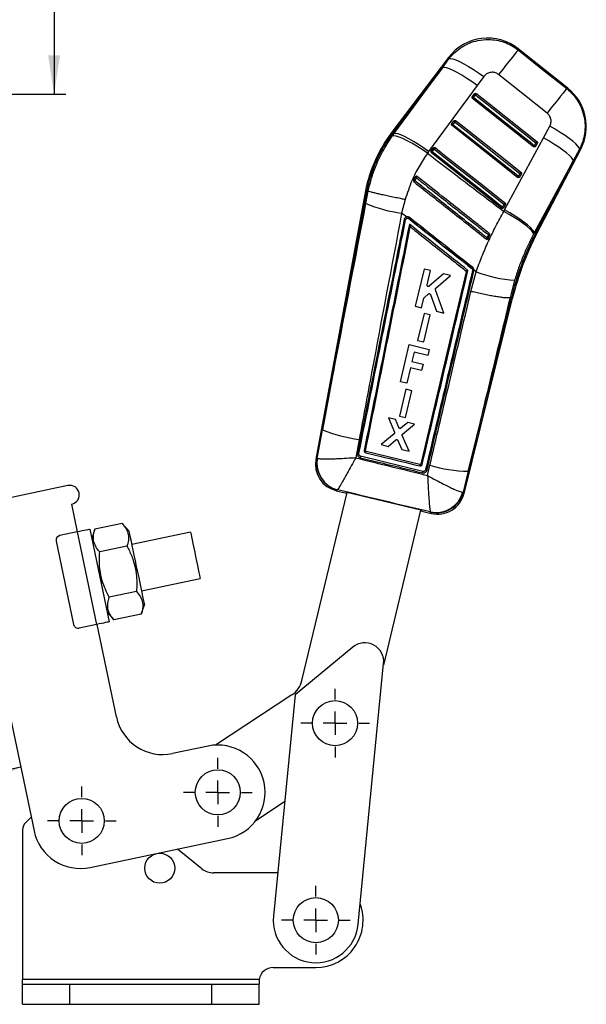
# Model space of a CAD drawing. Extents: x 32 to 417, y 20 to 281.
# Tile 3 of 13: x 184 to 232, y 20 to 103. Entities that reach past the tile are written whole.
import ezdxf

# ---------------------------------------------------------------- set-up
doc = ezdxf.new("R2010")
doc.units = 0
doc.layers.get('0').update_dxf_attribs({"linetype": 'CONTINUOUS'})
doc.styles.add('SLDTEXTSTYLE0', font='TXT', dxfattribs={"width": 0.75})
doc.dimstyles.new('SLDDIMSTYLE3', dxfattribs={"dimtxt": 3.5, "dimasz": 3.302, "dimexe": 0, "dimexo": 0.0625, "dimgap": 0.875, "dimtad": 1, "dimrnd": 1e-09, "dimzin": 12, "dimtxsty": 'SLDTEXTSTYLE0', "dimsah": 1, "dimcen": 0.09, "dimazin": 3, "dimtfac": 1, "dimtofl": 0, "dimtmove": 0, "dimatfit": 3, "dimtolj": 1, "dimtzin": 12})
doc.dimstyles.new('SLDDIMSTYLE5', dxfattribs={"dimtxt": 3.5, "dimasz": 3.302, "dimexe": 0, "dimexo": 0.0625, "dimgap": 0.875, "dimtad": 1, "dimdec": 4, "dimlfac": 2.5, "dimzin": 12, "dimtxsty": 'SLDTEXTSTYLE0', "dimsah": 1, "dimcen": 0.09, "dimazin": 3, "dimtfac": 1, "dimtdec": 0, "dimtofl": 0, "dimtmove": 0, "dimatfit": 3, "dimtolj": 1, "dimtzin": 12})

# ---------------------------------------------------------------- blocks, each defined once
blk = doc.blocks.new('_D_7')
at = {"color": 179, "linetype": 'CONTINUOUS'}
for p, q in [((186.736, 151.536), (186.736, 165.544)), ((145.49, 151.536), (187.736, 151.536)), ((186.736, 151.536), (186.736, 96.536)), ((145.49, 96.536), (187.736, 96.536))]:
    blk.add_line(p, q, dxfattribs=at)
for points in [[(186.736, 151.536), (186.228, 148.234), (187.244, 148.234)], [(186.736, 96.536), (187.244, 99.838), (186.228, 99.838)]]:
    blk.add_solid(points, dxfattribs=at)
at = {"color": 179, "linetype": 'CONTINUOUS', "insert": (182.224, 157.528, -11.205), "char_height": 3.5, "attachment_point": 1, "rotation": 90, "style": 'SLDTEXTSTYLE0'}
blk.add_mtext('55', dxfattribs=at)
blk = doc.blocks.new('_D_10')
at = {"color": 179, "linetype": 'CONTINUOUS'}
blk.add_line((183.073, 19.548), (166.627, 19.548), dxfattribs=at)
blk.add_arc((188.119, 19.548), 20.492, 101.84975, 180, dxfattribs=at)
for points in [[(183.911, 39.604), (180.6, 39.158), (180.888, 38.183)], [(167.627, 19.548), (168.397, 22.799), (167.384, 22.88)]]:
    blk.add_solid(points, dxfattribs=at)
at = {"color": 179, "linetype": 'CONTINUOUS', "insert": (165.749, 31.763, 0.04), "char_height": 3.5, "attachment_point": 1, "rotation": 50.18624, "style": 'SLDTEXTSTYLE0'}
blk.add_mtext('78°', dxfattribs=at)
blk = doc.blocks.new('SW_CENTERMARKSYMBOL_8')
at = {"color": 0, "linetype": 'CONTINUOUS'}
for p, q in [((0, 2), (0, 2.905)), ((0, 0), (0, 1)), ((-2, 0), (-2.905, 0)), ((0, 0), (-1, 0)), ((0, 0), (0, -1)), ((0, 0), (1, 0)), ((2, 0), (2.905, 0)), ((0, -2), (0, -2.905))]:
    blk.add_line(p, q, dxfattribs=at)
blk = doc.blocks.new('SW_CENTERMARKSYMBOL_9')
at = {"color": 0, "linetype": 'CONTINUOUS'}
for p, q in [((0, 2), (0, 2.905)), ((0, 0), (0, 1)), ((-2, 0), (-2.905, 0)), ((0, 0), (-1, 0)), ((0, 0), (0, -1)), ((0, 0), (1, 0)), ((2, 0), (2.905, 0)), ((0, -2), (0, -2.905))]:
    blk.add_line(p, q, dxfattribs=at)
blk = doc.blocks.new('SW_CENTERMARKSYMBOL_10')
at = {"color": 0, "linetype": 'CONTINUOUS'}
for p, q in [((0, 2), (0, 2.905)), ((0, 0), (0, 1)), ((-2, 0), (-2.905, 0)), ((0, 0), (-1, 0)), ((0, 0), (0, -1)), ((0, 0), (1, 0)), ((2, 0), (2.905, 0)), ((0, -2), (0, -2.905))]:
    blk.add_line(p, q, dxfattribs=at)
blk = doc.blocks.new('SW_CENTERMARKSYMBOL_11')
at = {"color": 0, "linetype": 'CONTINUOUS'}
for p, q in [((0, 2), (0, 2.905)), ((0, 0), (0, 1)), ((-2, 0), (-2.905, 0)), ((0, 0), (-1, 0)), ((0, 0), (0, -1)), ((0, 0), (1, 0)), ((2, 0), (2.905, 0)), ((0, -2), (0, -2.905))]:
    blk.add_line(p, q, dxfattribs=at)

msp = doc.modelspace()

# ---------------------------------------------------------------- linework, layer by layer
at = {"color": 7, "linetype": 'CONTINUOUS'}
for p, q in [((230.186628, 97.045328), (225.98377, 100.385399)), ((220.108567, 99.646975), (215.305141, 93.318244)), ((219.586794, 98.780121), (220.133381, 99.52664)), ((219.586794, 98.780121), (215.391531, 93.252673)), ((215.479307, 93.186052), (219.586794, 98.780121)), ((223.072459, 98.024042), (222.524364, 97.278776)), ((228.440909, 94.938059), (224.333782, 98.200848)), ((222.524364, 97.278776), (218.416554, 91.685285)), ((222.113182, 96.332844), (222.117926, 96.339567)), ((222.117926, 96.339567), (222.289003, 96.564968)), ((222.201596, 96.249087), (222.139577, 96.170594)), ((227.291505, 92.098691), (222.139577, 96.170594)), ((222.201596, 96.249087), (222.372673, 96.474494)), ((220.379762, 94.049456), (220.55084, 94.274856)), ((220.463438, 93.95897), (220.634515, 94.184371)), ((220.374988, 94.042684), (220.379762, 94.049456)), ((225.941218, 89.502015), (220.401414, 93.880482)), ((228.131296, 92.839535), (228.664108, 93.827387)), ((215.338074, 92.991366), (215.479307, 93.186052)), ((215.391531, 93.252673), (215.479307, 93.186052)), ((224.839224, 86.745312), (228.131296, 92.839535)), ((218.416554, 91.685285), (218.314111, 91.542806)), ((218.6368, 91.752537), (218.641598, 91.759344)), ((218.641598, 91.759344), (218.812676, 91.984745)), ((218.725279, 91.668852), (218.896356, 91.894259)), ((227.353506, 92.17716), (227.291505, 92.098691)), ((227.486403, 92.432733), (227.353506, 92.17716)), ((227.474464, 92.137172), (227.455322, 92.110344)), ((227.607365, 92.39275), (227.474464, 92.137172)), ((227.542268, 84.696676), (231.284232, 91.892679)), ((231.175707, 91.878023), (230.641182, 90.891137)), ((224.590932, 86.905338), (218.663251, 91.590377)), ((230.641182, 90.891137), (227.349771, 84.796776)), ((227.446042, 84.746714), (230.641182, 90.891137)), ((217.270881, 89.525636), (217.147621, 89.261254)), ((217.284362, 89.547392), (217.270881, 89.525636)), ((226.136129, 89.836057), (226.003228, 89.580484)), ((226.124178, 89.540501), (226.105077, 89.513715)), ((226.257078, 89.796074), (226.124178, 89.540501)), ((213.069689, 88.375761), (208.871296, 65.66733)), ((213.176165, 88.355114), (209.439979, 68.146687)), ((213.069689, 88.375761), (213.176165, 88.355114)), ((213.112064, 87.286462), (213.309799, 88.329162)), ((213.176165, 88.355114), (213.309662, 88.329216)), ((213.309799, 88.329162), (213.309662, 88.329216)), ((216.432521, 87.624933), (216.13403, 86.47299)), ((224.785851, 87.239381), (224.65295, 86.983808)), ((224.773894, 86.943831), (224.754821, 86.917068)), ((224.773781, 86.623414), (224.839224, 86.745312)), ((224.906795, 87.199404), (224.773894, 86.943831)), ((216.544278, 86.149486), (216.13403, 86.47299)), ((216.684814, 86.038663), (216.731582, 86.012854)), ((216.863736, 85.313388), (216.863651, 85.312958)), ((223.444317, 84.313597), (223.465048, 84.344419)), ((227.349771, 84.796776), (227.291889, 84.689494)), ((227.446042, 84.746714), (227.349771, 84.796776)), ((218.042381, 81.739308), (217.289877, 78.600149)), ((218.576603, 81.611361), (218.042381, 81.739308)), ((222.076757, 81.790562), (222.098754, 81.769581)), ((222.246329, 81.588836), (222.253831, 81.647285)), ((222.427414, 81.510385), (222.253831, 81.647285)), ((218.2876, 80.405705), (218.576603, 81.611361)), ((219.666193, 81.3504), (218.468299, 80.296688)), ((219.025333, 80.119633), (220.275848, 81.204386)), ((220.275848, 81.204386), (219.666193, 81.3504)), ((221.991886, 79.849892), (222.427414, 81.510385)), ((225.690479, 80.802001), (225.300734, 79.327639)), ((219.712563, 78.019868), (218.99392, 79.998632)), ((217.824139, 78.472184), (218.021333, 79.294868)), ((218.056998, 79.35301), (218.394388, 79.640399)), ((218.570991, 79.592975), (219.078241, 78.1718)), ((221.409623, 62.766774), (225.517757, 79.274632)), ((221.764557, 64.642118), (225.412397, 79.300364)), ((225.300734, 79.327639), (225.300504, 79.327588)), ((225.412397, 79.300364), (225.300734, 79.327639)), ((225.412397, 79.300364), (225.517757, 79.274632)), ((217.289877, 78.600149), (217.824139, 78.472184)), ((218.033336, 77.998172), (217.486139, 75.715424)), ((217.996938, 75.593077), (218.544105, 77.875837)), ((218.544105, 77.875837), (218.033336, 77.998172)), ((219.078241, 78.1718), (219.712563, 78.019868)), ((216.025363, 72.21924), (216.777567, 75.358503)), ((216.777567, 75.358503), (218.466973, 74.953701)), ((217.486139, 75.715424), (217.996938, 75.593077)), ((217.185041, 74.7014), (216.99775, 73.91976)), ((218.340197, 74.424611), (217.185041, 74.7014)), ((218.466973, 74.953701), (218.340197, 74.424611)), ((216.872568, 73.397322), (216.559611, 72.091227)), ((217.823292, 73.169516), (216.872568, 73.397322)), ((216.99775, 73.91976), (217.948474, 73.691954)), ((217.948474, 73.691954), (217.823292, 73.169516)), ((216.559611, 72.091227), (216.025363, 72.21924)), ((216.495426, 71.57986), (215.948228, 69.29708)), ((216.459034, 69.17473), (217.006196, 71.457525)), ((217.006196, 71.457525), (216.495426, 71.57986)), ((215.601247, 69.017677), (215.014881, 69.158121)), ((215.014881, 69.158121), (215.52639, 67.934464)), ((215.948228, 69.29708), (216.459034, 69.17473)), ((215.898091, 68.328418), (215.601247, 69.017677)), ((216.6481, 68.766938), (216.07053, 68.286617)), ((216.217926, 67.781465), (217.222427, 68.629377)), ((217.222427, 68.629377), (216.6481, 68.766938)), ((208.974977, 65.728675), (209.439979, 68.146687)), ((215.495191, 67.807015), (214.397634, 66.892107)), ((216.757335, 66.326897), (216.187781, 67.653774)), ((212.538034, 67.323773), (212.250924, 65.777101)), ((214.397634, 66.892107), (214.995167, 66.748984)), ((214.995167, 66.748984), (215.638503, 67.292045)), ((215.812533, 67.250039), (216.136193, 66.475679)), ((217.928997, 64.632781), (212.661695, 65.913882)), ((213.082081, 66.377656), (213.082044, 66.377469)), ((217.6844, 65.203236), (213.123026, 66.313841)), ((216.136193, 66.475679), (216.757335, 66.326897)), ((208.974977, 65.728675), (208.998963, 65.716873)), ((217.750549, 65.2442), (217.748095, 65.236475)), ((218.325542, 64.281451), (218.527909, 65.150737)), ((218.273206, 64.72209), (218.277328, 64.7377)), ((221.764557, 64.642118), (221.339838, 62.871422)), ((187.90388, 63.429188), (179.291412, 61.622142)), ((207.70013, 46.927619), (211.510929, 62.83166)), ((210.607685, 62.996109), (211.367997, 62.813928)), ((210.714146, 63.06987), (210.705833, 63.065963)), ((217.750132, 61.336671), (211.495589, 62.835335)), ((221.295641, 62.868981), (221.339838, 62.871422)), ((188.725264, 59.514429), (188.232433, 61.863284)), ((217.734755, 61.340355), (214.596769, 48.244241)), ((217.854166, 61.259766), (218.624672, 61.075141)), ((218.563974, 61.185311), (218.554096, 61.196341)), ((192.499467, 60.230692), (190.188087, 59.745725)), ((193.058758, 59.60625), (192.499467, 60.230692)), ((188.686116, 59.506215), (187.218082, 59.198197)), ((188.686116, 59.506215), (190.328884, 51.6767)), ((189.762675, 59.732096), (191.405443, 51.902581)), ((190.188087, 59.745725), (189.926951, 58.949145)), ((198.276915, 59.474983), (193.305173, 58.431824)), ((186.908745, 58.724581), (188.387236, 51.678017)), ((192.902559, 58.309533), (190.59118, 57.824566)), ((194.126557, 54.517067), (199.098299, 55.560224)), ((193.708744, 54.467216), (191.397365, 53.982249)), ((194.111836, 52.546057), (194.372972, 53.342639)), ((191.241166, 52.685532), (191.800457, 52.06109)), ((194.111836, 52.546057), (191.800457, 52.06109)), ((190.328884, 51.6767), (188.86085, 51.368681)), ((192.0108, 43.855398), (190.368032, 51.684913)), ((181.755565, 49.877869), (185.041101, 34.218837)), ((211.996721, 49.761774), (207.116301, 45.721746)), ((212.456068, 26.315097), (214.609419, 48.373823)), ((206.854156, 45.722646), (200.396103, 41.475378)), ((207.116301, 45.721746), (205.290132, 27.014629)), ((199.761305, 41.39449), (196.746942, 40.762024)), ((203.790541, 35.090237), (206.235429, 36.698166)), ((184.799286, 35.37134), (184.31525, 34.90044)), ((184.0731, 34.327027), (184.0731, 21.648463)), ((189.777243, 31.125464), (201.404073, 33.564974)), ((199.230727, 31.016964), (197.164068, 32.675348)), ((205.646464, 30.664863), (200.2321, 30.664863)), ((205.273101, 22.664863), (208.8731, 22.664863)), ((184.0731, 21.248463), (184.0731, 21.648463)), ((204.087229, 21.648463), (184.0731, 21.648463)), ((184.0731, 19.548463), (184.0731, 21.248463)), ((184.0731, 21.248463), (188.0731, 21.248463)), ((188.0731, 19.548463), (188.0731, 21.248463)), ((188.0731, 21.248463), (200.0731, 21.248463)), ((200.0731, 19.548463), (200.0731, 21.248463)), ((200.0731, 21.248463), (204.0731, 21.248463)), ((204.087229, 21.648463), (204.0731, 21.341123)), ((204.087229, 21.648463), (204.0731, 21.341123)), ((204.087229, 21.648463), (204.0731, 21.589922)), ((204.0731, 21.589922), (204.0731, 21.248463)), ((204.0731, 19.548463), (204.0731, 21.248463)), ((184.0731, 19.548463), (188.0731, 19.548463)), ((188.0731, 19.548463), (200.0731, 19.548463)), ((200.0731, 19.548463), (204.0731, 19.548463))]:
    msp.add_line(p, q, dxfattribs=at)
at = {"color": 7, "linetype": 'CONTINUOUS', "flags": 128}
for points in [[(225.988604, 100.282069), (225.936787, 100.217046), (225.831856, 100.085183), (225.676651, 99.890055), (225.475369, 99.636932), (225.233458, 99.332662), (224.957459, 98.985483), (224.654837, 98.604776), (224.333782, 98.200848)], [(225.988604, 100.282069), (228.058414, 98.637094), (230.09509, 97.018458)], [(220.133381, 99.52664), (220.260928, 99.550589), (220.455979, 99.519976), (220.713161, 99.435653), (221.025391, 99.299933), (221.384071, 99.11656), (221.779324, 98.890581), (222.200264, 98.628219), (222.635303, 98.336698), (223.072459, 98.024042)], [(222.524364, 97.278776), (222.088767, 97.589578), (221.65523, 97.879471), (221.235581, 98.140563), (220.841281, 98.365714), (220.483087, 98.548778), (220.170779, 98.684766), (219.912879, 98.769959), (219.716431, 98.802038), (219.586794, 98.780121)], [(230.09509, 97.018458), (230.043279, 96.953447), (229.938383, 96.821632), (229.783241, 96.626588), (229.582049, 96.373572), (229.340239, 96.069439), (229.064353, 95.722403), (228.76185, 95.341845), (228.440909, 94.938059)], [(227.353506, 92.17716), (227.162392, 92.328211), (226.397936, 92.932417), (223.340113, 95.349236), (222.201596, 96.249087)], [(222.372673, 96.474494), (222.387276, 96.492972), (222.401841, 96.511396), (222.415812, 96.529074), (222.428672, 96.54534), (222.439928, 96.55958), (222.449164, 96.571263), (222.456027, 96.579941), (222.460259, 96.585287)], [(222.372673, 96.474494), (222.563787, 96.323444), (223.32824, 95.719238), (226.386063, 93.302419), (227.486403, 92.432733)], [(222.460259, 96.585287), (222.651376, 96.434237), (223.415832, 95.830037), (226.473661, 93.41323), (227.574007, 92.54355)], [(220.634515, 94.184371), (220.649119, 94.202854), (220.663683, 94.221278), (220.677654, 94.238957), (220.690511, 94.255223), (220.70177, 94.269462), (220.711003, 94.281145), (220.717867, 94.289823), (220.722099, 94.295176)], [(220.634515, 94.184371), (220.825629, 94.033321), (221.590085, 93.42912), (224.647911, 91.012301), (226.136129, 89.836057)], [(220.722099, 94.295176), (220.913212, 94.144126), (221.677671, 93.539925), (224.7355, 91.123118), (226.223721, 89.946874)], [(220.401414, 93.880482), (220.402552, 93.881925), (220.405935, 93.886204), (220.411457, 93.893196), (220.418955, 93.902685), (220.428203, 93.914385), (220.43892, 93.927951), (220.450784, 93.94296), (220.463438, 93.95897)], [(226.003228, 89.580484), (225.812115, 89.731534), (225.047658, 90.33574), (221.989833, 92.752554), (220.463438, 93.95897)], [(231.175707, 91.878023), (231.144567, 91.998692), (231.038929, 92.155357), (230.861564, 92.343922), (230.617125, 92.559429), (230.312018, 92.796232), (229.954244, 93.048133), (229.553182, 93.30851), (229.119344, 93.570556), (228.664108, 93.827387)], [(218.314111, 91.542806), (217.871426, 91.845806), (217.43101, 92.128004), (217.004941, 92.381676), (216.6049, 92.599853), (216.241859, 92.776557), (215.925771, 92.906948), (215.665302, 92.987444), (215.467596, 93.015845), (215.338074, 92.991366)], [(218.416554, 91.685285), (217.981003, 91.996022), (217.547518, 92.285849), (217.127927, 92.546858), (216.733678, 92.771931), (216.375533, 92.954924), (216.063262, 93.09084), (215.80539, 93.175979), (215.608951, 93.208005), (215.479307, 93.186052)], [(227.486403, 92.432733), (227.501009, 92.451217), (227.515571, 92.46964), (227.529545, 92.487319), (227.542405, 92.503585), (227.553664, 92.517831), (227.562903, 92.529513), (227.569769, 92.538192), (227.574007, 92.54355)], [(230.641182, 90.891137), (230.60684, 91.012998), (230.498932, 91.17042), (230.320249, 91.359313), (230.075432, 91.574784), (229.770832, 91.811248), (229.414342, 92.062559), (229.015215, 92.322208), (228.583802, 92.583461), (228.131296, 92.839535)], [(218.725279, 91.668852), (218.712626, 91.652842), (218.700762, 91.637834), (218.690044, 91.624274), (218.680796, 91.612573), (218.673298, 91.603084), (218.667772, 91.596099), (218.66439, 91.591813), (218.663251, 91.590377)], [(224.65295, 86.983808), (224.461837, 87.134858), (223.697378, 87.739058), (220.639552, 90.155872), (218.725279, 91.668852)], [(218.983936, 92.005064), (218.979704, 91.999711), (218.972842, 91.991033), (218.96361, 91.97935), (218.952353, 91.965105), (218.939496, 91.948839), (218.925524, 91.93116), (218.910961, 91.912736), (218.896356, 91.894259)], [(218.896356, 91.894259), (219.087471, 91.743209), (219.851927, 91.139002), (222.909753, 88.722189), (224.785851, 87.239381)], [(218.983936, 92.005064), (219.175051, 91.854014), (219.939507, 91.249813), (222.997339, 88.833006), (224.873437, 87.350203)], [(225.941218, 89.502015), (225.942354, 89.503457), (225.945736, 89.507737), (225.951259, 89.514722), (225.958754, 89.524211), (225.968002, 89.535912), (225.978716, 89.549466), (225.990577, 89.564474), (226.003228, 89.580484)], [(226.136129, 89.836057), (226.150732, 89.854534), (226.165296, 89.872964), (226.17927, 89.890643), (226.192127, 89.906909), (226.203386, 89.921154), (226.212622, 89.932837), (226.219486, 89.941521), (226.223721, 89.946874)], [(224.65295, 86.983808), (224.640299, 86.967798), (224.628435, 86.952789), (224.617718, 86.939235), (224.608473, 86.927535), (224.600975, 86.918046), (224.595453, 86.91106), (224.59207, 86.906781), (224.590932, 86.905338)], [(227.291889, 84.689494), (227.256913, 84.81101), (227.148254, 84.967687), (226.968737, 85.155453), (226.723005, 85.369452), (226.41743, 85.604133), (226.05993, 85.853418), (225.659771, 86.11085), (225.227319, 86.369749), (224.773781, 86.623414)], [(224.873437, 87.350203), (224.869202, 87.344845), (224.862339, 87.336161), (224.853106, 87.324478), (224.841846, 87.310233), (224.82899, 87.293966), (224.815018, 87.276288), (224.800454, 87.257858), (224.785851, 87.239381)], [(227.349771, 84.796776), (227.315406, 84.918632), (227.20745, 85.076054), (227.028708, 85.264959), (226.783816, 85.480447), (226.479126, 85.716929), (226.122545, 85.96827), (225.723322, 86.227943), (225.291817, 86.48922), (224.839224, 86.745312)], [(189.762675, 59.732096), (189.741989, 59.727754), (189.680726, 59.7149), (189.581242, 59.694027), (189.447358, 59.665938), (189.28422, 59.631707), (189.098097, 59.592657), (188.896142, 59.550281), (188.686116, 59.506215)], [(193.058758, 59.60625), (193.066459, 59.569548), (193.089381, 59.460299), (193.126988, 59.281062), (193.178398, 59.036042), (193.242405, 58.73098), (193.31751, 58.373027), (193.401952, 57.97057), (193.493752, 57.533048), (193.590757, 57.070713), (193.690696, 56.5944), (193.791224, 56.115277), (193.889986, 55.644574), (193.984667, 55.193322), (194.073047, 54.772097), (194.153055, 54.390774), (194.222816, 54.05829), (194.280694, 53.78244), (194.325333, 53.569687), (194.355687, 53.42502), (194.371044, 53.351829), (194.372972, 53.342639)], [(198.276915, 59.474983), (198.277442, 59.472467), (198.289383, 59.41556), (198.316627, 59.285717), (198.358127, 59.087925), (198.412289, 58.829783), (198.477031, 58.521219), (198.549866, 58.174084), (198.627994, 57.801722), (198.708413, 57.418444), (198.788032, 57.038974), (198.863792, 56.677895), (198.932782, 56.349089), (198.992349, 56.065189), (199.040206, 55.8371)], [(199.040206, 55.8371), (199.074512, 55.673595), (199.09395, 55.580955), (199.098299, 55.560224)], [(191.405443, 51.902581), (191.384757, 51.89824), (191.323495, 51.885386), (191.22401, 51.864513), (191.090126, 51.836421), (190.926988, 51.802191), (190.740865, 51.76314), (190.53891, 51.720767), (190.328884, 51.6767)]]:
    msp.add_lwpolyline(points, dxfattribs=at)
at = {"color": 8, "linetype": 'CONTINUOUS', "flags": 128}
for points in [[(225.98377, 100.385399), (225.984324, 100.373538), (225.988604, 100.282069)], [(220.133381, 99.52664), (220.111431, 99.633088), (220.108567, 99.646975)], [(230.09509, 97.018458), (230.176489, 97.042348), (230.186628, 97.045328)], [(215.305141, 93.318244), (215.310544, 93.314143), (215.326749, 93.30184), (215.353748, 93.281348), (215.391531, 93.252673)], [(231.284232, 91.892679), (231.272255, 91.891064), (231.175707, 91.878023)], [(227.446042, 84.746714), (227.488126, 84.724833), (227.518199, 84.709193), (227.536248, 84.699805), (227.542268, 84.696676)], [(208.871296, 65.66733), (208.882661, 65.674056), (208.974977, 65.728675)], [(210.705833, 63.065963), (210.618444, 63.003765), (210.607685, 62.996109)], [(221.339838, 62.871422), (221.40197, 62.778251), (221.409623, 62.766774)], [(218.624672, 61.075141), (218.618016, 61.087226), (218.563974, 61.185311)]]:
    msp.add_lwpolyline(points, dxfattribs=at)
at = {"color": 7, "linetype": 'CONTINUOUS'}
for centre, radius in [((210.498899, 43.330132), 1.905), ((200.582689, 37.479732), 1.905), ((189.073301, 35.064863), 1.905), ((195.6731, 31.064863), 1.27), ((208.8731, 26.664863), 1.905)]:
    msp.add_circle(centre, radius, dxfattribs=at)
for centre, radius, start, end in [((223.407244, 97.143327), 4.1412, 51.34065483, 142.91772798), ((227.610099, 93.803252), 4.1412, 332.38448027, 51.70591629), ((222.29403, 96.418491), 0.192981, 204.14021555, 241.38116074), ((222.465084, 96.643881), 0.192955, 204.14017291, 241.38496641), ((220.72698, 94.353809), 0.193026, 204.14354621, 241.37813631), ((225.011186, 85.951482), 12.185093, 142.80198392, 168.52302255), ((220.555857, 94.128365), 0.192967, 204.13763193, 241.38405059), ((225.011186, 85.951482), 12.076637, 142.80198392, 168.51967909), ((218.817765, 91.838313), 0.193057, 204.14512358, 241.37584799), ((218.988799, 92.063686), 0.193006, 204.14262844, 241.38210566), ((227.479821, 92.356308), 0.219202, 234.81266799, 268.59971869), ((227.612721, 92.611923), 0.219238, 234.81835766, 268.59996076), ((217.458503, 89.731612), 0.563813, 236.53745142, 248.76427773), ((227.851339, 80.800424), 13.525998, 141.57829245, 142.06556811), ((217.543292, 89.88262), 0.449049, 232.65309665, 248.01383282), ((233.798887, 76.534215), 20.903953, 141.4270922, 141.7831425), ((226.129499, 89.759529), 0.219092, 234.80666249, 268.60829046), ((226.262459, 90.01528), 0.219272, 234.82096885, 268.5939841), ((217.70126, 98.314974), 11.945242, 247.40677379, 262.46098557), ((224.779206, 87.162837), 0.21907, 234.80764138, 268.61071969), ((224.912135, 87.418498), 0.21916, 234.81477798, 268.60358309), ((216.353269, 85.481065), 0.451989, 74.81736311, 90.87388919), ((215.607899, 86.445467), 1.151189, 339.30596206, 344.87349571), ((221.480388, 82.294085), 6.031616, 140.87705311, 141.93566254), ((232.073788, 77.466582), 11.137628, 141.55374827, 142.14968119), ((223.669605, 84.999265), 0.686052, 242.31799082, 252.65252123), ((236.475568, 74.42081), 16.545384, 141.35791243, 141.80519109), ((223.729966, 85.128978), 0.542603, 241.65361335, 254.77629804), ((248.60998, 73.741335), 23.854363, 152.52528657, 166.52386115), ((248.60998, 73.741335), 23.745907, 152.52528657, 166.52528657), ((226.067637, 78.670412), 5.065813, 140.72878653, 141.98098361), ((222.91187, 80.872229), 1.21095, 126.92492492, 132.18059659), ((222.081698, 81.278898), 0.350949, 62.02381732, 81.40337867), ((226.548676, 92.62477), 11.853875, 249.65500324, 265.84826953), ((214.181664, 79.75475), 12.539167, 247.78086884, 262.46800929), ((209.032657, 67.221607), 4.189888, 345.95058652, 347.48728041), ((211.146931, 65.246606), 2.3142, 169.32214409, 256.73914283), ((211.263077, 65.322106), 2.323941, 169.92435833, 256.12619882), ((211.296026, 65.326108), 2.330063, 170.34554253, 255.53864479), ((221.958974, 76.432007), 11.791492, 253.08347719, 269.05526758), ((188.068157, 62.646235), 0.8, 281.84975441, 101.84975441), ((219.043784, 63.476806), 2.332448, 257.88082242, 344.89462883), ((219.088561, 63.449701), 2.324361, 256.95648753, 345.59404478), ((219.163919, 63.325639), 2.3142, 256.35503849, 346.20472714), ((187.300221, 58.80672), 0.4, 101.84975441, 191.84975441), ((188.778712, 51.760156), 0.4, 191.84975441, 281.84975441), ((213.016988, 48.529275), 1.6, 354.42451136, 129.61807914), ((205.755184, 47.393652), 2, 303.33172149, 346.52528657), ((195.925558, 44.676782), 4, 191.84975441, 281.84975441), ((200.582689, 37.479732), 4, 281.84975441, 101.84975441), ((184.8731, 34.327027), 0.8, 134.21184298, 180), ((188.955859, 35.040221), 4, 191.84975441, 281.84975441), ((200.2321, 32.264863), 1.6, 231.25480857, 270), ((208.8731, 26.664863), 4, 270, 20.26644414), ((208.8731, 26.664863), 3.6, 174.42451136, 354.42451136), ((205.2731, 21.464863), 1.2, 90, 171.19917881)]:
    msp.add_arc(centre, radius, start, end, dxfattribs=at)
for centre, major_axis, start_param, end_param in [((218.251118, 90.472615), (6.884308, 27.658396), 3.141928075, 3.201772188), ((224.253528, 89.034365), (6.398172, 27.77488), 3.08141312, 3.141257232)]:
    msp.add_ellipse(centre, major_axis=major_axis, ratio=0.069924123, start_param=start_param, end_param=end_param, dxfattribs=at)
for points, knots in [([(220.133381, 99.52664), (220.142588, 99.538647), (220.299718, 99.743568), (220.644332, 100.111912), (221.226492, 100.553076), (221.8758, 100.882598), (222.62931, 101.114829), (223.401253, 101.192022), (224.154284, 101.12182), (224.810132, 100.949743), (225.434669, 100.676448), (225.803959, 100.413529), (225.988604, 100.282069)], [0, 0, 0, 0, 0.006912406, 0.117964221, 0.229014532, 0.338920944, 0.448826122, 0.587594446, 0.690334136, 0.793072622, 0.896536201, 1, 1, 1, 1]), ([(224.333782, 98.200848), (224.333334, 98.201203), (224.256962, 98.261733), (224.083228, 98.35772), (223.822827, 98.401983), (223.557516, 98.371896), (223.290828, 98.264457), (223.146504, 98.105562), (223.072459, 98.024042)], [0, 0, 0, 0, 0.001202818, 0.204636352, 0.408047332, 0.546677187, 0.767425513, 1, 1, 1, 1]), ([(230.09509, 97.018458), (230.28354, 96.850738), (230.641025, 96.532578), (231.052317, 95.956448), (231.373616, 95.323638), (231.579354, 94.635209), (231.661118, 93.915979), (231.622293, 93.214428), (231.470351, 92.522301), (231.273922, 92.092782), (231.175707, 91.878023)], [0, 0, 0, 0, 0.1328496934, 0.2520122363, 0.3711756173, 0.5063247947, 0.6288587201, 0.7513947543, 0.8756973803, 1, 1, 1, 1]), ([(222.139577, 96.170594), (222.129778, 96.180016), (222.110182, 96.198858), (222.094555, 96.23732), (222.091652, 96.278154), (222.100167, 96.310859), (222.110129, 96.327688), (222.113182, 96.332844)], [0, 0, 0, 0, 0.223190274, 0.446334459, 0.671076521, 0.899230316, 1, 1, 1, 1]), ([(222.289003, 96.564968), (222.296175, 96.572991), (222.312336, 96.591069), (222.346957, 96.608364), (222.387601, 96.614013), (222.427704, 96.606629), (222.449724, 96.592194), (222.460259, 96.585287)], [0, 0, 0, 0, 0.1692305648, 0.3813101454, 0.5933853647, 0.8054677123, 1, 1, 1, 1]), ([(220.55084, 94.274856), (220.557997, 94.282866), (220.57414, 94.30093), (220.608733, 94.318233), (220.649373, 94.323909), (220.689501, 94.316536), (220.711543, 94.302092), (220.722099, 94.295176)], [0, 0, 0, 0, 0.1689164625, 0.3809803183, 0.5930537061, 0.805128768, 1, 1, 1, 1]), ([(228.664108, 93.827387), (228.66538, 93.829765), (228.713503, 93.919726), (228.778455, 94.115098), (228.774114, 94.375367), (228.702854, 94.618131), (228.595118, 94.801033), (228.481624, 94.901881), (228.440909, 94.938059)], [0, 0, 0, 0, 0.006656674, 0.251813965, 0.497182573, 0.631989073, 0.867979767, 1, 1, 1, 1]), ([(220.401414, 93.880482), (220.391615, 93.889907), (220.372022, 93.908751), (220.35639, 93.94721), (220.353489, 93.988042), (220.361998, 94.020728), (220.371947, 94.037544), (220.374988, 94.042684)], [0, 0, 0, 0, 0.22328533, 0.446471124, 0.671286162, 0.899514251, 1, 1, 1, 1]), ([(213.309662, 88.329216), (213.385178, 88.657617), (213.536784, 89.316916), (213.924434, 90.441653), (214.4877, 91.698552), (215.052918, 92.557847), (215.338074, 92.991366)], [0, 0, 0, 0, 0.196932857, 0.39536207, 0.694956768, 1, 1, 1, 1]), ([(227.574007, 92.54355), (227.574893, 92.542837), (227.586395, 92.533578), (227.605227, 92.511492), (227.620423, 92.472912), (227.622021, 92.431685), (227.613789, 92.405163), (227.607493, 92.392999), (227.607365, 92.39275)], [0, 0, 0, 0, 0.020323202, 0.263973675, 0.507616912, 0.751270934, 0.994925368, 1, 1, 1, 1]), ([(218.663251, 91.590377), (218.653452, 91.599799), (218.633856, 91.618641), (218.618227, 91.657101), (218.615328, 91.697933), (218.62383, 91.730605), (218.633768, 91.74741), (218.6368, 91.752537)], [0, 0, 0, 0, 0.2233195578, 0.4465977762, 0.6714404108, 0.8997606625, 1, 1, 1, 1]), ([(218.812676, 91.984745), (218.819823, 91.992745), (218.835954, 92.010802), (218.870529, 92.028109), (218.911168, 92.033797), (218.951312, 92.026433), (218.973369, 92.011986), (218.983936, 92.005064)], [0, 0, 0, 0, 0.168700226, 0.380771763, 0.592846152, 0.804923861, 1, 1, 1, 1]), ([(227.455322, 92.110344), (227.444798, 92.101257), (227.423745, 92.083082), (227.3828, 92.071176), (227.340984, 92.072894), (227.310189, 92.084975), (227.295343, 92.095874), (227.291505, 92.098691)], [0, 0, 0, 0, 0.2321850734, 0.4644436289, 0.6945875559, 0.9210530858, 1, 1, 1, 1]), ([(218.314111, 91.542806), (218.06996, 91.177299), (217.577924, 90.440695), (216.919161, 89.132272), (216.60634, 88.163329), (216.432521, 87.624933)], [0, 0, 0, 0, 0.304422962, 0.613500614, 1, 1, 1, 1]), ([(218.314111, 91.542806), (219.217583, 90.853042), (221.368832, 89.21065), (223.52383, 87.573184), (224.773781, 86.623414)], [0, 0, 0, 0, 0.419975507, 1, 1, 1, 1]), ([(217.147621, 89.261254), (217.143216, 89.248198), (217.134406, 89.222087), (217.138712, 89.180357), (217.154695, 89.142704), (217.17393, 89.124443), (217.183185, 89.115657)], [0, 0, 0, 0, 0.254754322, 0.509525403, 0.764038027, 1, 1, 1, 1]), ([(217.254287, 89.206083), (217.278885, 89.260303), (217.318405, 89.347412), (217.359616, 89.433663), (217.375176, 89.466228)], [0, 0, 0, 0, 0.622440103, 1, 1, 1, 1]), ([(223.35089, 84.391739), (223.287164, 84.442061), (222.968532, 84.693673), (221.630272, 85.750436), (219.97382, 87.0585), (218.260256, 88.411677), (217.566307, 88.959684), (217.254287, 89.206083)], [0, 0, 0, 0, 0.0313580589, 0.1567905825, 0.6585207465, 0.8464610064, 1, 1, 1, 1]), ([(217.455855, 89.568039), (217.444965, 89.575112), (217.42255, 89.589672), (217.38183, 89.596532), (217.340989, 89.590167), (217.30701, 89.572525), (217.291113, 89.554884), (217.284362, 89.547392)], [0, 0, 0, 0, 0.201755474, 0.415297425, 0.62882927, 0.842361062, 1, 1, 1, 1]), ([(217.375176, 89.466228), (217.438901, 89.415904), (217.757527, 89.164283), (219.095763, 88.107487), (220.752801, 86.79896), (222.466564, 85.445653), (223.160712, 84.897514), (223.472337, 84.651436)], [0, 0, 0, 0, 0.031355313, 0.156776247, 0.658459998, 0.846671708, 1, 1, 1, 1]), ([(223.552598, 84.752633), (223.489079, 84.802802), (223.170676, 85.054288), (221.832722, 86.111024), (219.863999, 87.665997), (218.150158, 89.019652), (217.455855, 89.568039)], [0, 0, 0, 0, 0.031255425, 0.156675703, 0.658356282, 1, 1, 1, 1]), ([(226.105077, 89.513715), (226.094557, 89.504623), (226.073513, 89.486437), (226.032575, 89.474504), (225.990757, 89.476206), (225.95994, 89.488282), (225.945073, 89.499187), (225.941218, 89.502015)], [0, 0, 0, 0, 0.232111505, 0.464298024, 0.694359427, 0.920742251, 1, 1, 1, 1]), ([(226.223721, 89.946874), (226.224592, 89.946175), (226.236095, 89.936948), (226.254909, 89.914864), (226.270123, 89.876298), (226.271747, 89.835067), (226.263512, 89.808529), (226.257216, 89.79634), (226.257078, 89.796074)], [0, 0, 0, 0, 0.019973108, 0.263622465, 0.507260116, 0.750912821, 0.994563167, 1, 1, 1, 1]), ([(216.432521, 87.624933), (216.414203, 87.628574), (216.283892, 87.654472), (215.975168, 87.716398), (215.514874, 87.81058), (215.016171, 87.915262), (214.559955, 88.013926), (214.157411, 88.104073), (213.821837, 88.182868), (213.562094, 88.248183), (213.380445, 88.299232), (213.333348, 88.319185), (213.309799, 88.329162)], [0, 0, 0, 0, 0.011731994, 0.083460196, 0.198031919, 0.312603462, 0.427171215, 0.541739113, 0.656304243, 0.77086926, 0.885434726, 1, 1, 1, 1]), ([(217.183185, 89.115657), (218.199207, 88.313151), (220.231253, 86.708138), (222.263307, 85.103139), (223.279335, 84.300639)], [0, 0, 0, 0, 0.499999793, 1, 1, 1, 1]), ([(209.439979, 68.146687), (209.801074, 70.029439), (211.024767, 76.409793), (212.24905, 82.789393), (213.112064, 87.286462)], [0, 0, 0, 0, 0.2950859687, 1, 1, 1, 1]), ([(222.427414, 81.510385), (222.589637, 81.94541), (222.914076, 82.815441), (223.477444, 84.106942), (224.092142, 85.384576), (224.546569, 86.21047), (224.773781, 86.623414)], [0, 0, 0, 0, 0.2468891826, 0.493767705, 0.7468858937, 1, 1, 1, 1]), ([(224.754821, 86.917068), (224.744302, 86.907975), (224.723262, 86.889786), (224.682331, 86.877841), (224.640512, 86.879521), (224.60968, 86.891597), (224.594799, 86.902504), (224.590932, 86.905338)], [0, 0, 0, 0, 0.232057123, 0.464184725, 0.694195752, 0.920539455, 1, 1, 1, 1]), ([(224.873437, 87.350203), (224.883358, 87.340673), (224.903202, 87.321611), (224.918996, 87.28279), (224.921861, 87.241794), (224.914109, 87.213872), (224.907425, 87.200651), (224.906795, 87.199404)], [0, 0, 0, 0, 0.243653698, 0.487314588, 0.730970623, 0.974616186, 1, 1, 1, 1]), ([(216.346376, 85.933002), (216.330509, 85.853618), (216.251175, 85.456703), (215.917991, 83.789652), (214.616432, 77.276439), (213.379514, 71.079885), (212.396172, 66.153659)], [0, 0, 0, 0, 0.012041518, 0.060207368, 0.252870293, 1, 1, 1, 1]), ([(212.518494, 66.138585), (213.17714, 69.435278), (214.494428, 76.02864), (215.812573, 82.621073), (216.471644, 85.917278)], [0, 0, 0, 0, 0.500001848, 1, 1, 1, 1]), ([(216.13403, 86.47299), (215.284605, 81.974312), (214.079649, 75.59269), (212.889265, 69.207709), (212.538034, 67.323773)], [0, 0, 0, 0, 0.7049425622, 1, 1, 1, 1]), ([(216.399988, 86.050691), (216.382557, 86.023569), (216.358826, 85.986645), (216.348987, 85.944254), (216.346376, 85.933002)], [0, 0, 0, 0, 0.73455195, 1, 1, 1, 1]), ([(216.544278, 86.149486), (216.539555, 86.147998), (216.504527, 86.136969), (216.450961, 86.107932), (216.414882, 86.067416), (216.399988, 86.050691)], [0, 0, 0, 0, 0.083846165, 0.621822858, 1, 1, 1, 1]), ([(216.471644, 85.917278), (216.477541, 85.936165), (216.488925, 85.972622), (216.528046, 86.014924), (216.576285, 86.041527), (216.631416, 86.05174), (216.667014, 86.043022), (216.684814, 86.038663)], [0, 0, 0, 0, 0.2124187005, 0.4100414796, 0.6070177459, 0.8035051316, 1, 1, 1, 1]), ([(216.801098, 86.099954), (216.774187, 86.117158), (216.720366, 86.151564), (216.628078, 86.166674), (216.570611, 86.154887), (216.544278, 86.149486)], [0, 0, 0, 0, 0.351404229, 0.702798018, 1, 1, 1, 1]), ([(222.098754, 81.769581), (220.652518, 82.909998), (218.847878, 84.33303), (217.043221, 85.75605), (216.684814, 86.038663)], [0, 0, 0, 0, 0.801398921, 1, 1, 1, 1]), ([(216.731582, 86.012854), (217.622435, 85.309123), (219.404139, 83.90166), (221.185885, 82.494261), (222.076757, 81.790562)], [0, 0, 0, 0, 0.500000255, 1, 1, 1, 1]), ([(222.145896, 81.877031), (221.25509, 82.580841), (219.473479, 83.988462), (217.691892, 85.396123), (216.801098, 86.099954)], [0, 0, 0, 0, 0.499999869, 1, 1, 1, 1]), ([(216.789065, 85.539766), (216.144521, 82.316181), (214.869636, 75.940053), (213.595565, 69.563185), (212.965627, 66.410275)], [0, 0, 0, 0, 0.505570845, 1, 1, 1, 1]), ([(213.082042, 66.377469), (213.715774, 69.552589), (214.975649, 75.864813), (216.236849, 82.176247), (216.863651, 85.312958)], [0, 0, 0, 0, 0.5030114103, 1, 1, 1, 1]), ([(216.789065, 85.539766), (216.789237, 85.539301), (216.800099, 85.509923), (216.820457, 85.453322), (216.844207, 85.38391), (216.857756, 85.340499), (216.863402, 85.319506), (216.863634, 85.315261), (216.863736, 85.313388)], [0, 0, 0, 0, 0.0053103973, 0.3355825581, 0.6405067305, 0.8090066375, 0.9156879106, 1, 1, 1, 1]), ([(221.739153, 81.629528), (220.930176, 82.268548), (219.28013, 83.571935), (217.630117, 84.875372), (216.789065, 85.539766)], [0, 0, 0, 0, 0.490275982, 1, 1, 1, 1]), ([(216.863651, 85.312958), (216.86552, 85.311482), (217.122222, 85.108632), (218.398375, 84.100424), (219.97416, 82.855357), (221.295141, 81.811707), (221.596707, 81.573452)], [0, 0, 0, 0, 0.001184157, 0.162718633, 0.808857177, 1, 1, 1, 1]), ([(223.279335, 84.300639), (223.290907, 84.293212), (223.314053, 84.278357), (223.355669, 84.272214), (223.396447, 84.279339), (223.426259, 84.295685), (223.440131, 84.309444), (223.444317, 84.313597)], [0, 0, 0, 0, 0.225497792, 0.450995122, 0.676574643, 0.902391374, 1, 1, 1, 1]), ([(223.472337, 84.651436), (223.449046, 84.601632), (223.408574, 84.515088), (223.36808, 84.428498), (223.35089, 84.391739)], [0, 0, 0, 0, 0.5754841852, 1, 1, 1, 1]), ([(223.465048, 84.344419), (223.4992, 84.41722), (223.540022, 84.504238), (223.580819, 84.591206), (223.587485, 84.605416)], [0, 0, 0, 0, 0.8366147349, 1, 1, 1, 1]), ([(223.587485, 84.605416), (223.588154, 84.606891), (223.594442, 84.620755), (223.601083, 84.64954), (223.596504, 84.690724), (223.579814, 84.727127), (223.561199, 84.744572), (223.552598, 84.752633)], [0, 0, 0, 0, 0.029932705, 0.281320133, 0.532703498, 0.784083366, 1, 1, 1, 1]), ([(227.291889, 84.689494), (227.134839, 84.386281), (226.820735, 83.779846), (226.397805, 82.818453), (226.012417, 81.825292), (225.797796, 81.14311), (225.690479, 80.802001)], [0, 0, 0, 0, 0.245832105, 0.491671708, 0.745822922, 1, 1, 1, 1]), ([(217.872564, 65.226089), (218.513016, 67.943821), (219.80146, 73.411285), (221.09074, 78.879446), (221.739153, 81.629528)], [0, 0, 0, 0, 0.4970737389, 1, 1, 1, 1]), ([(222.134156, 81.625904), (221.471946, 78.817319), (220.147546, 73.20023), (218.824044, 67.584077), (218.162303, 64.776041)], [0, 0, 0, 0, 0.500007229, 1, 1, 1, 1]), ([(221.739153, 81.629528), (221.738689, 81.629368), (221.735561, 81.628285), (221.7167, 81.621741), (221.684514, 81.610229), (221.646676, 81.595961), (221.619087, 81.584854), (221.601397, 81.576944), (221.598201, 81.574564), (221.596707, 81.573452)], [0, 0, 0, 0, 0.007105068, 0.047801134, 0.287833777, 0.49543308, 0.676742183, 0.848988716, 1, 1, 1, 1]), ([(222.098754, 81.769581), (222.107415, 81.757779), (222.126902, 81.731223), (222.14136, 81.680365), (222.136558, 81.644058), (222.134156, 81.625904)], [0, 0, 0, 0, 0.2857218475, 0.6428516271, 1, 1, 1, 1]), ([(222.253831, 81.647285), (222.251402, 81.679177), (222.246544, 81.742964), (222.204381, 81.823092), (222.163405, 81.860882), (222.145896, 81.877031)], [0, 0, 0, 0, 0.364119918, 0.728276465, 1, 1, 1, 1]), ([(221.596707, 81.573452), (221.591793, 81.552605), (221.512623, 81.216754), (221.136533, 79.620872), (219.858701, 74.198413), (218.656309, 69.091345), (217.750549, 65.2442)], [0, 0, 0, 0, 0.003829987, 0.061700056, 0.293180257, 1, 1, 1, 1]), ([(218.277359, 64.737825), (218.938461, 67.546111), (220.260667, 73.162694), (221.584441, 78.780119), (222.246329, 81.588836)], [0, 0, 0, 0, 0.499999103, 1, 1, 1, 1]), ([(218.340722, 80.283611), (218.330527, 80.290779), (218.310141, 80.305114), (218.290918, 80.337827), (218.2826, 80.372725), (218.286031, 80.395354), (218.2876, 80.405705)], [0, 0, 0, 0, 0.2598730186, 0.5197107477, 0.7803020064, 1, 1, 1, 1]), ([(218.468299, 80.296688), (218.458088, 80.289368), (218.437663, 80.274726), (218.400104, 80.267363), (218.366586, 80.27105), (218.348046, 80.280054), (218.340722, 80.283611)], [0, 0, 0, 0, 0.274353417, 0.548775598, 0.821756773, 1, 1, 1, 1]), ([(218.99392, 79.998632), (218.990843, 80.010753), (218.984689, 80.03499), (218.991474, 80.072479), (219.006446, 80.101193), (219.020345, 80.114762), (219.025333, 80.119633)], [0, 0, 0, 0, 0.280355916, 0.560627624, 0.842295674, 1, 1, 1, 1]), ([(218.021333, 79.294868), (218.025318, 79.30679), (218.032736, 79.328985), (218.049321, 79.345408), (218.056998, 79.35301)], [0, 0, 0, 0, 0.537129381, 1, 1, 1, 1]), ([(218.394388, 79.640399), (218.404872, 79.647543), (218.42584, 79.661832), (218.463909, 79.66835), (218.499858, 79.663594), (218.519853, 79.652216), (218.528877, 79.647081)], [0, 0, 0, 0, 0.2622244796, 0.5244843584, 0.7853889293, 1, 1, 1, 1]), ([(218.527909, 65.150737), (219.054136, 67.399857), (220.200843, 72.300931), (221.36303, 77.199366), (221.991886, 79.849892)], [0, 0, 0, 0, 0.458903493, 1, 1, 1, 1]), ([(218.528877, 79.647081), (218.538716, 79.63904), (218.55693, 79.624155), (218.566563, 79.602796), (218.570992, 79.592975)], [0, 0, 0, 0, 0.540188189, 1, 1, 1, 1]), ([(225.300504, 79.327588), (224.661828, 76.676151), (223.482602, 71.780646), (222.304563, 66.885857), (221.764557, 64.642118)], [0, 0, 0, 0, 0.541606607, 1, 1, 1, 1]), ([(225.300504, 79.327588), (225.272514, 79.3183), (225.216534, 79.299724), (225.023107, 79.299943), (224.753203, 79.321621), (224.409373, 79.365244), (224.000776, 79.429927), (223.540806, 79.513169), (223.040789, 79.613283), (222.545212, 79.720619), (222.192275, 79.802045), (222.018091, 79.843635), (221.991886, 79.849892)], [0, 0, 0, 0, 0.111332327, 0.222664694, 0.333996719, 0.445329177, 0.55666182, 0.667995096, 0.779328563, 0.89066236, 0.983550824, 1, 1, 1, 1]), ([(215.956089, 68.270837), (215.945017, 68.277005), (215.922874, 68.289342), (215.905679, 68.31232), (215.899211, 68.32604), (215.898091, 68.328418)], [0, 0, 0, 0, 0.452565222, 0.905130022, 1, 1, 1, 1]), ([(215.52639, 67.934464), (215.530047, 67.922481), (215.53736, 67.898515), (215.532328, 67.860696), (215.517693, 67.828923), (215.50196, 67.813604), (215.495191, 67.807015)], [0, 0, 0, 0, 0.265847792, 0.531659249, 0.798524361, 1, 1, 1, 1]), ([(216.070528, 68.286617), (216.059803, 68.279657), (216.038349, 68.265733), (215.999759, 68.259901), (215.972019, 68.264441), (215.958192, 68.269993), (215.956089, 68.270837)], [0, 0, 0, 0, 0.315061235, 0.63019363, 0.943752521, 1, 1, 1, 1]), ([(216.187781, 67.653774), (216.184013, 67.665691), (216.176478, 67.689521), (216.181118, 67.72729), (216.195449, 67.759255), (216.211127, 67.774747), (216.217926, 67.781465)], [0, 0, 0, 0, 0.265090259, 0.530123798, 0.796227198, 1, 1, 1, 1]), ([(215.638503, 67.292045), (215.648993, 67.299134), (215.669976, 67.313313), (215.708031, 67.319733), (215.73968, 67.315344), (215.756668, 67.307355), (215.762314, 67.304699)], [0, 0, 0, 0, 0.286452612, 0.572966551, 0.858088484, 1, 1, 1, 1]), ([(215.762314, 67.304699), (215.773014, 67.297712), (215.794406, 67.283741), (215.806492, 67.26127), (215.812533, 67.250039)], [0, 0, 0, 0, 0.500206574, 1, 1, 1, 1]), ([(212.396146, 66.153555), (212.392689, 66.118083), (212.385779, 66.047183), (212.420983, 65.94404), (212.485787, 65.858746), (212.5612, 65.807821), (212.612394, 65.792334), (212.629796, 65.78707)], [0, 0, 0, 0, 0.22208335, 0.443886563, 0.665139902, 0.886166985, 1, 1, 1, 1]), ([(212.518512, 66.138696), (212.502722, 66.141684), (212.471143, 66.147662), (212.430824, 66.153453), (212.402586, 66.155931), (212.398271, 66.154339), (212.396146, 66.153555)], [0, 0, 0, 0, 0.251894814, 0.503795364, 0.755696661, 1, 1, 1, 1]), ([(212.661695, 65.913879), (212.64794, 65.918252), (212.613517, 65.929198), (212.566274, 65.964873), (212.529243, 66.019114), (212.51195, 66.080132), (212.516429, 66.120167), (212.518491, 66.138588)], [0, 0, 0, 0, 0.147098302, 0.368110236, 0.589474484, 0.811100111, 1, 1, 1, 1]), ([(212.661503, 65.913926), (212.659525, 65.905788), (212.65557, 65.889513), (212.649733, 65.865654), (212.644279, 65.843484), (212.639432, 65.823912), (212.635389, 65.80775), (212.632349, 65.795773), (212.630605, 65.78912), (212.630158, 65.787604), (212.629989, 65.787028)], [0, 0, 0, 0, 0.131342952, 0.262679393, 0.394018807, 0.525364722, 0.656712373, 0.788053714, 0.919394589, 1, 1, 1, 1]), ([(212.965627, 66.410275), (212.964159, 66.400024), (212.959888, 66.370191), (212.968086, 66.319699), (212.996233, 66.26669), (213.040468, 66.224421), (213.078255, 66.211139), (213.097212, 66.204475)], [0, 0, 0, 0, 0.115656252, 0.336598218, 0.557298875, 0.777904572, 1, 1, 1, 1]), ([(213.082081, 66.377656), (213.080541, 66.379192), (213.07746, 66.382264), (213.050766, 66.390696), (213.012139, 66.40057), (212.981131, 66.40704), (212.965627, 66.410275)], [0, 0, 0, 0, 0.2500020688, 0.500002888, 0.7499981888, 1, 1, 1, 1]), ([(213.123026, 66.313841), (213.117147, 66.315919), (213.105387, 66.320075), (213.091601, 66.333248), (213.082835, 66.349784), (213.080345, 66.365339), (213.081619, 66.374447), (213.082042, 66.377469)], [0, 0, 0, 0, 0.2227380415, 0.4454974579, 0.668008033, 0.8898765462, 1, 1, 1, 1]), ([(213.097213, 66.204475), (213.176111, 66.185285), (213.5706, 66.089331), (215.091844, 65.719298), (216.534192, 65.368512), (217.66095, 65.094479)], [0, 0, 0, 0, 0.051863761, 0.259319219, 1, 1, 1, 1]), ([(212.250924, 65.777101), (212.248455, 65.776909), (211.983353, 65.756317), (211.468131, 65.72041), (210.797409, 65.684984), (210.246643, 65.665608), (209.828503, 65.659029), (209.504514, 65.662457), (209.177862, 65.675864), (209.070105, 65.700565), (208.998963, 65.716873)], [0, 0, 0, 0, 0.001590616, 0.170779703, 0.331683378, 0.459581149, 0.587454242, 0.69209042, 0.796714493, 1, 1, 1, 1]), ([(212.250924, 65.777101), (212.249733, 65.774937), (212.121809, 65.542559), (211.873978, 65.094021), (211.55318, 64.518523), (211.291388, 64.053196), (211.093986, 63.705975), (210.94245, 63.443288), (210.791321, 63.185844), (210.744836, 63.115989), (210.714146, 63.06987)], [0, 0, 0, 0, 0.001590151, 0.170780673, 0.331684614, 0.459582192, 0.587455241, 0.692090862, 0.796714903, 1, 1, 1, 1]), ([(212.250924, 65.777101), (213.268558, 65.527208), (215.293744, 65.029898), (217.318302, 64.530104), (218.325542, 64.281451)], [0, 0, 0, 0, 0.502489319, 1, 1, 1, 1]), ([(212.629989, 65.787028), (212.708888, 65.767844), (213.103388, 65.671921), (214.85934, 65.244851), (216.536216, 64.836286), (217.89753, 64.504607)], [0, 0, 0, 0, 0.044932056, 0.224660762, 1, 1, 1, 1]), ([(217.684401, 65.203242), (217.684181, 65.201618), (217.683739, 65.198371), (217.678521, 65.173644), (217.67073, 65.138035), (217.66421, 65.108998), (217.66095, 65.094479)], [0, 0, 0, 0, 0.249997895, 0.499994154, 0.749989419, 1, 1, 1, 1]), ([(217.660955, 65.0945), (217.680811, 65.092009), (217.720525, 65.087027), (217.779023, 65.104995), (217.828047, 65.139847), (217.859445, 65.183155), (217.868908, 65.214123), (217.872564, 65.226089)], [0, 0, 0, 0, 0.2157318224, 0.4314759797, 0.6474646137, 0.8637845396, 1, 1, 1, 1]), ([(217.748095, 65.236475), (217.74661, 65.233303), (217.742509, 65.224542), (217.731402, 65.212692), (217.714852, 65.203812), (217.698341, 65.200996), (217.688298, 65.202614), (217.6844, 65.203242)], [0, 0, 0, 0, 0.134823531, 0.372336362, 0.610173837, 0.848694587, 1, 1, 1, 1]), ([(217.872564, 65.226089), (217.856893, 65.229637), (217.82555, 65.236735), (217.785407, 65.243711), (217.757203, 65.246808), (217.752743, 65.24506), (217.750549, 65.2442)], [0, 0, 0, 0, 0.252009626, 0.504023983, 0.756035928, 1, 1, 1, 1]), ([(217.897531, 64.50461), (217.932789, 64.499739), (218.003298, 64.489998), (218.107668, 64.520682), (218.195567, 64.581568), (218.249611, 64.654547), (218.267221, 64.704957), (218.273206, 64.72209)], [0, 0, 0, 0, 0.22136717, 0.442697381, 0.664105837, 0.885844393, 1, 1, 1, 1]), ([(217.897546, 64.504601), (217.897705, 64.505172), (217.89815, 64.506767), (217.899841, 64.513361), (217.902888, 64.525507), (217.906937, 64.54188), (217.911798, 64.561689), (217.917258, 64.584102), (217.923091, 64.608192), (217.927028, 64.624585), (217.928997, 64.632781)], [0, 0, 0, 0, 0.073801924, 0.206115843, 0.338429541, 0.470751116, 0.603062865, 0.735381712, 0.867688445, 1, 1, 1, 1]), ([(218.162303, 64.776041), (218.156828, 64.759145), (218.144656, 64.721578), (218.104762, 64.673372), (218.049099, 64.638712), (217.987372, 64.623898), (217.947435, 64.629979), (217.928997, 64.632787)], [0, 0, 0, 0, 0.175175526, 0.389506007, 0.603358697, 0.816872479, 1, 1, 1, 1]), ([(218.277344, 64.737763), (218.275903, 64.739543), (218.273021, 64.743104), (218.246712, 64.752983), (218.208483, 64.764615), (218.177706, 64.772274), (218.162317, 64.776104)], [0, 0, 0, 0, 0.249999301, 0.500000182, 0.749995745, 1, 1, 1, 1]), ([(218.325542, 64.281451), (218.325656, 64.278986), (218.338321, 64.004478), (218.364746, 63.475483), (218.403935, 62.80108), (218.440196, 62.26016), (218.477182, 61.784356), (218.517986, 61.362105), (218.541713, 61.253186), (218.554096, 61.196341)], [0, 0, 0, 0, 0.001604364, 0.178687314, 0.346568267, 0.479537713, 0.612476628, 0.797748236, 1, 1, 1, 1]), ([(218.325542, 64.281451), (218.327696, 64.28023), (218.567547, 64.144315), (219.036278, 63.885146), (219.65134, 63.562011), (220.160014, 63.309262), (220.62361, 63.093708), (221.060333, 62.913044), (221.214946, 62.884092), (221.295641, 62.868981)], [0, 0, 0, 0, 0.0016051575, 0.1786816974, 0.3465631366, 0.4795299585, 0.6124666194, 0.7977380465, 1, 1, 1, 1]), ([(218.554096, 61.196341), (217.246532, 61.508684), (214.633177, 62.132945), (212.019899, 62.757703), (210.714146, 63.06987)], [0, 0, 0, 0, 0.50033923, 1, 1, 1, 1]), ([(192.499467, 60.230692), (192.620294, 60.08196), (192.864569, 59.781271), (193.032852, 59.29513), (193.039842, 58.798129), (192.948599, 58.47339), (192.902559, 58.309533)], [0, 0, 0, 0, 0.26460493, 0.534947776, 0.765342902, 1, 1, 1, 1]), ([(190.59118, 57.824566), (190.470352, 57.973298), (190.226077, 58.273987), (190.057795, 58.760127), (190.050804, 59.257133), (190.142048, 59.581869), (190.188087, 59.745725)], [0, 0, 0, 0, 0.264605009, 0.534947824, 0.765343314, 1, 1, 1, 1]), ([(192.902559, 58.309533), (192.970072, 58.178138), (193.190198, 57.749727), (193.495088, 56.980891), (193.691408, 56.070744), (193.748709, 55.224254), (193.722114, 54.720485), (193.708744, 54.467216)], [0, 0, 0, 0, 0.111257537, 0.362751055, 0.620315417, 0.809114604, 1, 1, 1, 1]), ([(191.397365, 53.982249), (191.284428, 54.206477), (191.057507, 54.657014), (190.772163, 55.446981), (190.583541, 56.361102), (190.552289, 57.187844), (190.582174, 57.677117), (190.59118, 57.824566)], [0, 0, 0, 0, 0.188964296, 0.379682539, 0.630819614, 0.888742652, 1, 1, 1, 1]), ([(193.708744, 54.467216), (193.829571, 54.318484), (194.073846, 54.017795), (194.242129, 53.531656), (194.249119, 53.034651), (194.157876, 52.709914), (194.111836, 52.546057)], [0, 0, 0, 0, 0.264604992, 0.534947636, 0.765343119, 1, 1, 1, 1]), ([(191.800457, 52.06109), (191.679629, 52.209822), (191.435354, 52.510511), (191.267072, 52.996652), (191.260081, 53.493655), (191.351325, 53.818393), (191.397365, 53.982249)], [0, 0, 0, 0, 0.2646049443, 0.5349477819, 0.7653430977, 1, 1, 1, 1])]:
    msp.add_open_spline(points, degree=3, knots=knots, dxfattribs=at)

# ---------------------------------------------------------------- block references
at = {"color": 179, "linetype": 'CONTINUOUS'}
for name, p in [('SW_CENTERMARKSYMBOL_9', (210.498899, 43.330132)), ('SW_CENTERMARKSYMBOL_10', (200.582689, 37.479732)), ('SW_CENTERMARKSYMBOL_11', (189.073301, 35.064863)), ('SW_CENTERMARKSYMBOL_8', (208.8731, 26.664863))]:
    msp.add_blockref(name, p, dxfattribs=at)

# ---------------------------------------------------------------- dimensions: what is measured, and where the dimension line sits
dim = msp.add_linear_dim(base=(186.736036, 96.535512), p1=(144.489629, 151.536035), p2=(144.489629, 96.535512), angle=90, dimstyle='SLDDIMSTYLE3', dxfattribs=at)
dim.commit()
dim.dimension.update_dxf_attribs({"geometry": '_D_7', "text_midpoint": (186.736036, 161.536035), "dimtype": 160})
dim = msp.add_angular_dim_2l(base=(172.210505, 32.465643), line1=((185.041101, 34.218837), (179.619966, 60.056239)), line2=((184.0731, 19.548463), (204.0731, 19.548463)), dimstyle='SLDDIMSTYLE5', dxfattribs=at)
dim.commit()
dim.dimension.update_dxf_attribs({"geometry": '_D_10', "text_midpoint": (172.378346, 32.669654), "dimtype": 162})

doc.saveas('drawing.dxf')
